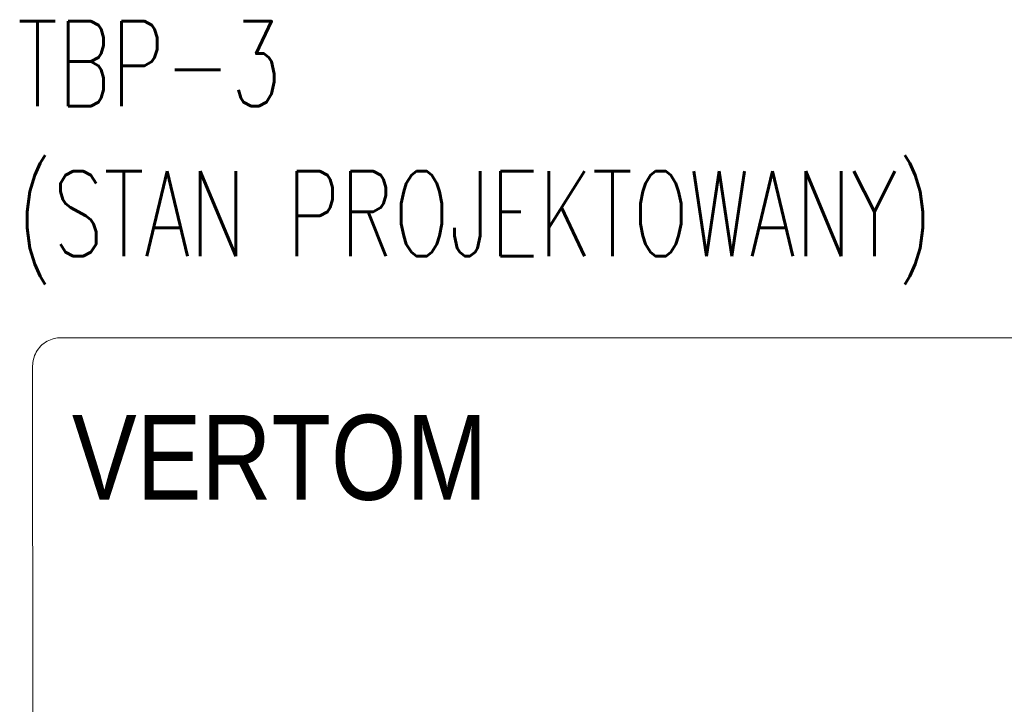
# Model space of a CAD drawing. Header units: centimetres. Extents: x -65222 to -44487, y -149615 to -110728.
# Tile 47 of 98: x -46267 to -46093, y -124381 to -124260. Entities that reach past the tile are written whole.
import ezdxf
from ezdxf.enums import TextEntityAlignment as Align

# ---------------------------------------------------------------- set-up
doc = ezdxf.new("R2010")
doc.units = ezdxf.units.CM
doc.layers.add('ZRE Tablice', color=7, linetype='Continuous', lineweight=13)
doc.styles.add('ARCH_Standard', font='ARIALN.TTF')
doc.styles.add('CP_ATTR', font='arial.ttf')
doc.styles.add('ELEKTR', font='romans.shx', dxfattribs={"width": 0.6})

# ---------------------------------------------------------------- blocks, each defined once
blk = doc.blocks.new('G$C99D3220B')
at = {"color": 1}
for p, q in [((-150, 420), (150, 420)), ((-155, 415), (-154.86, 3.85))]:
    blk.add_line(p, q, dxfattribs=at)
blk.add_lwpolyline([(-155, 415), (-154.99, 415.3), (-154.96, 415.6), (-154.92, 415.91), (-154.85, 416.22), (-154.76, 416.53), (-154.65, 416.84), (-154.52, 417.15), (-154.36, 417.45), (-154.19, 417.74), (-153.99, 418.02), (-153.77, 418.28), (-153.54, 418.54), (-153.29, 418.77), (-153.02, 418.99), (-152.74, 419.18), (-152.45, 419.36), (-152.15, 419.52), (-151.84, 419.65), (-151.53, 419.76), (-151.22, 419.85), (-150.91, 419.92), (-150.6, 419.96), (-150.3, 419.99), (-150, 420)], dxfattribs=at)
at = {"color": 1, "style": 'ARCH_Standard'}
blk.add_text('VERTOM', height=15, dxfattribs=at).set_placement((-148.05, 391.34))
at = {"color": 1, "style": 'CP_ATTR', "flags": 9}
for tag in ['EL-STATUS', 'FUNCTION', 'ARTICLE-2', 'ARTICLE-1', 'WEIGHT', 'IP', 'CURRENT', 'LINK', 'OTHER', 'CHARACTER', 'POWER', 'VOLTAGE', 'PRODUCER', 'ORDER-NO', 'PRODUCT-TYPE', 'ARTICLE', 'GROUP', 'NUMBER', 'NAME']:
    blk.add_attdef(tag, (-155.02, -0.02), '', height=0.00005, dxfattribs=at)

msp = doc.modelspace()

# ---------------------------------------------------------------- block references
at = {"layer": 'ZRE Tablice', "color": 1}
msp.add_blockref('G$C99D3220B', (-46109.88, -124736.67), dxfattribs=at)

# ---------------------------------------------------------------- texts
at = {"layer": 'ZRE Tablice', "color": 7, "style": 'ELEKTR', "width": 0.7}
for s, p in [('TBP-3', (-46267.62, -124268.22)), ('(STAN PROJEKTOWANY)', (-46267.62, -124294.75))]:
    msp.add_text(s, height=15, dxfattribs=at).set_placement(p, align=Align.MIDDLE_LEFT)

doc.saveas('drawing.dxf')
